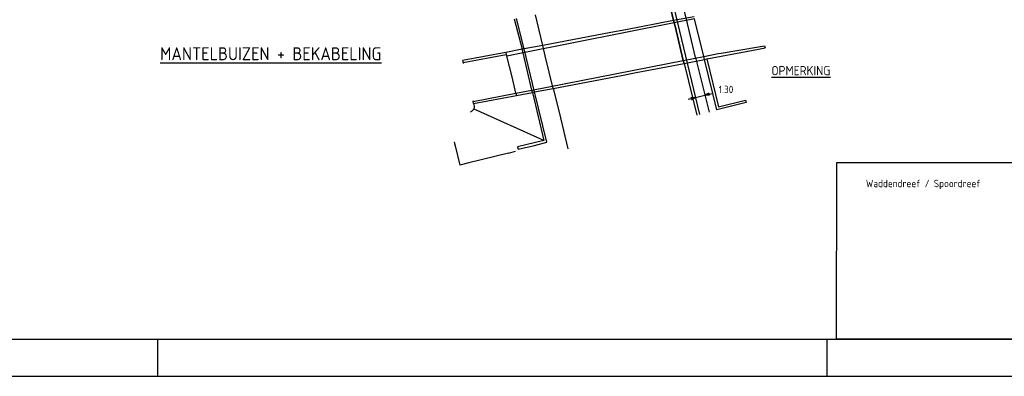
# Model space of a CAD drawing. Extents: x 124708 to 143435, y 487373 to 494715.
# Tile 23 of 32: x 143234 to 143366, y 487374 to 487422. Entities that reach past the tile are written whole.
import ezdxf
from ezdxf.enums import TextEntityAlignment as Align

# ---------------------------------------------------------------- set-up
doc = ezdxf.new("R2010")
doc.units = 0
doc.header["$LTSCALE"] = 0.25
doc.header["$MEASUREMENT"] = 0
doc.layers.get('0').update_dxf_attribs({"linetype": 'CONTINUOUS'})
for name, color, linetype in [('01-CALQUE', 1, 'CONTINUOUS'), ('BRUG', 253, 'CONTINUOUS'), ('KABEL-500', 3, 'CONTINUOUS'), ('MAAT-T-CODE', 7, 'CONTINUOUS'), ('MAATVOERING', 7, 'CONTINUOUS'), ('TXT-025', 7, 'CONTINUOUS'), ('TXT-035', 2, 'CONTINUOUS')]:
    doc.layers.add(name, color=color, linetype=linetype)
doc.styles.add('I020-0', font='isocp.shx', dxfattribs={"height": 1})
doc.styles.add('I020-1', font='ISO.shx', dxfattribs={"height": 2})
doc.styles.add('I035-0', font='isocp.shx', dxfattribs={"height": 1.75})
doc.styles.add('ISO', font='isocp.shx')

# ---------------------------------------------------------------- blocks, each defined once
blk = doc.blocks.new('NB_KAA0')
at = {"color": 1}
for p, q in [((824, 0), (824, 10)), ((1004, 0), (1004, 10))]:
    blk.add_line(p, q, dxfattribs=at)
blk.add_3dface([(1189, 0), (1189, 841), (0, 841), (0, 0)], dxfattribs=at)
at = {"color": 5}
blk.add_3dface([(1179, 10), (1179, 831), (25, 831), (25, 10)], dxfattribs=at)
at = {"layer": 'MAATVOERING', "style": 'I020-0', "flags": 1}
for tag in ['PLOTDATUM', 'FILENAAM']:
    blk.add_attdef(tag, (-285681, -974749), '', height=1, dxfattribs=at)
blk = doc.blocks.new('V_OPM')
at = {"linetype": 'CONTINUOUS', "style": 'ISO'}
blk.add_text('%%uOPMERKING%%U', height=2.5, dxfattribs=at).set_placement((0, 0))
at = {"layer": 'MAATVOERING', "style": 'I020-0', "flags": 1}
for tag in ['OPMERKING', 'OPMERKING-1', 'OPMERKING-2', 'OPMERKING-3', 'OPMERKING-4', 'OPMERKING-5', 'OPMERKING-6', 'OPMERKING-7', 'OPMERKING-8', 'OPMERKING-9', 'OPMERKING-10']:
    blk.add_attdef(tag, (-286670, -974830), '', height=1, dxfattribs=at)
blk = doc.blocks.new('V_PL')
at = {"layer": 'MAATVOERING'}
for p, q in [((-1, 0), (0, 0)), ((-0.57, 0.14), (0, 0)), ((-0.57, -0.14), (-0.57, 0.14)), ((-0.57, 0.12), (0, 0)), ((-0.57, 0.11), (0, 0)), ((-0.57, 0.09), (0, 0)), ((-0.57, 0.07), (0, 0)), ((-0.57, 0.05), (0, 0)), ((-0.57, 0.04), (0, 0)), ((-0.57, 0.02), (0, 0)), ((-0.57, -0.12), (0, 0)), ((-0.57, -0.09), (0, 0)), ((-0.57, -0.05), (0, 0)), ((-0.57, -0.02), (0, 0)), ((-0.57, -0.14), (0, 0)), ((-0.57, -0.04), (0, 0)), ((-0.57, -0.07), (0, 0)), ((-0.57, -0.11), (0, 0)), ((0, 0), (-0.57, 0))]:
    blk.add_line(p, q, dxfattribs=at)
blk = doc.blocks.new('V_PR')
at = {"layer": 'MAATVOERING'}
for p, q in [((0.57, 0.14), (0, 0)), ((0.57, 0.12), (0, 0)), ((0.57, 0.11), (0, 0)), ((0.57, 0.09), (0, 0)), ((0.57, 0.07), (0, 0)), ((0.57, 0.05), (0, 0)), ((0.57, 0.04), (0, 0)), ((0.57, 0.02), (0, 0)), ((0.57, -0.11), (0, 0)), ((0.57, -0.07), (0, 0)), ((0.57, -0.04), (0, 0)), ((0, 0), (0.57, 0)), ((0, 0), (1, 0)), ((0.57, -0.02), (0, 0)), ((0.57, -0.05), (0, 0)), ((0.57, -0.09), (0, 0)), ((0.57, -0.12), (0, 0)), ((0.57, -0.14), (0, 0)), ((0.57, 0.14), (0.57, -0.14))]:
    blk.add_line(p, q, dxfattribs=at)
at = {"layer": 'MAAT-T-CODE', "linetype": 'CONTINUOUS', "style": 'I020-1'}
blk.add_attdef('MAAT', text='', height=1, rotation=348.6224, dxfattribs=at).set_placement((-3.65, 0.16), align=Align.MIDDLE_CENTER)

msp = doc.modelspace()

# ---------------------------------------------------------------- linework, layer by layer
msp.add_line((143320.91, 487428.24), (143325.35, 487409.72))
at = {"layer": 'BRUG'}
for p, q in [((143320.89, 487426.47), (143321.85, 487422.35)), ((143321.85, 487422.35), (143320.89, 487426.47)), ((143300.44, 487422.6), (143301.49, 487418.49)), ((143301.75, 487418.55), (143300.75, 487422.64)), ((143321.92, 487422.06), (143301.61, 487418.01)), ((143304.26, 487419.02), (143303.27, 487423.12)), ((143321.85, 487422.35), (143315.42, 487421.13)), ((143324.6, 487422.87), (143321.85, 487422.35)), ((143321.85, 487422.35), (143321.92, 487422.06)), ((143321.92, 487422.06), (143321.85, 487422.35)), ((143324.66, 487422.61), (143321.92, 487422.06)), ((143321.92, 487422.06), (143322.06, 487421.59)), ((143322.06, 487421.59), (143321.92, 487422.06)), ((143325.91, 487417.53), (143324.66, 487422.61)), ((143313.43, 487420.76), (143304.26, 487419.02)), ((143315.42, 487421.13), (143313.43, 487420.76)), ((143322.06, 487421.59), (143323.15, 487416.99)), ((143323.15, 487416.99), (143322.06, 487421.59)), ((143299.29, 487418.08), (143293.48, 487416.98)), ((143301.49, 487418.49), (143299.29, 487418.08)), ((143299.29, 487418.08), (143299.34, 487417.81)), ((143301.61, 487418.01), (143299.45, 487417.58)), ((143301.75, 487418.55), (143301.49, 487418.49)), ((143301.61, 487418.01), (143301.49, 487418.49)), ((143302.81, 487413), (143301.61, 487418.01)), ((143304.26, 487419.02), (143301.75, 487418.55)), ((143303.16, 487412.75), (143301.75, 487418.55)), ((143304.6, 487417.6), (143304.26, 487419.02)), ((143327.86, 487417.91), (143328.25, 487417.99)), ((143328.25, 487417.99), (143333.25, 487418.82)), ((143330.15, 487417.91), (143333.25, 487418.5)), ((143333.25, 487418.82), (143334.09, 487418.97)), ((143333.25, 487418.5), (143334.15, 487418.67)), ((143334.09, 487418.97), (143334.15, 487418.67)), ((143293.48, 487416.98), (143293.55, 487416.71)), ((143293.55, 487416.71), (143299.34, 487417.81)), ((143293.55, 487416.71), (143293.58, 487416.6)), ((143299.34, 487417.81), (143299.45, 487417.58)), ((143300.13, 487414.8), (143299.45, 487417.58)), ((143302.81, 487413), (143323.15, 487416.99)), ((143305.67, 487413.23), (143304.6, 487417.6)), ((143323.15, 487416.99), (143325.91, 487417.53)), ((143323.15, 487416.99), (143323.25, 487416.59)), ((143323.25, 487416.59), (143323.15, 487416.99)), ((143323.25, 487416.59), (143326.01, 487417.11)), ((143325.91, 487417.53), (143327.86, 487417.91)), ((143326.01, 487417.11), (143325.91, 487417.53)), ((143326.01, 487417.11), (143326.32, 487417.19)), ((143327.66, 487410.37), (143326.01, 487417.11)), ((143326.32, 487417.19), (143330.15, 487417.91)), ((143326.32, 487417.19), (143327.87, 487410.74)), ((143314.84, 487414.98), (143316.83, 487415.35)), ((143316.83, 487415.35), (143323.25, 487416.59)), ((143323.25, 487416.59), (143324.98, 487409.62)), ((143300.64, 487412.57), (143300.13, 487414.8)), ((143305.67, 487413.23), (143314.84, 487414.98)), ((143300.64, 487412.57), (143302.81, 487413)), ((143300.72, 487412.28), (143302.88, 487412.7)), ((143302.88, 487412.7), (143302.81, 487413)), ((143302.88, 487412.7), (143303.16, 487412.75)), ((143302.88, 487412.7), (143304.41, 487406.24)), ((143303.16, 487412.75), (143305.67, 487413.23)), ((143304.81, 487405.99), (143303.16, 487412.75)), ((143305.67, 487413.23), (143306.45, 487410.02)), ((143294.84, 487411.6), (143294.89, 487411.45)), ((143294.89, 487411.45), (143300.64, 487412.57)), ((143294.95, 487411.18), (143294.89, 487411.45)), ((143294.95, 487411.18), (143300.72, 487412.28)), ((143300.64, 487412.57), (143300.72, 487412.28)), ((143327.87, 487410.74), (143331.52, 487411.63)), ((143331.6, 487411.34), (143330.51, 487411.06)), ((143331.52, 487411.63), (143331.6, 487411.34)), ((143304.41, 487406.24), (143295.02, 487410.46)), ((143306.45, 487410.02), (143307.63, 487405.12)), ((143329.11, 487410.69), (143327.66, 487410.37)), ((143330.51, 487411.06), (143329.11, 487410.69)), ((143292.37, 487406.01), (143292.38, 487406.01)), ((143304.41, 487406.24), (143300.88, 487405.39)), ((143292.37, 487406.01), (143292.48, 487405.52)), ((143292.48, 487405.52), (143292.49, 487405.53)), ((143292.48, 487405.52), (143293.1, 487402.92)), ((143299.67, 487404.51), (143300.59, 487404.78)), ((143300.88, 487405.39), (143300.94, 487405.06)), ((143300.94, 487405.06), (143303.13, 487405.54)), ((143303.13, 487405.54), (143304.81, 487405.99)), ((143299.67, 487404.51), (143294.33, 487403.2)), ((143294.33, 487403.2), (143293.1, 487402.92))]:
    msp.add_line(p, q, dxfattribs=at)
for centre, radius, start, end in [((143293.8, 487411.64), 1.72, 296.4302, 304.5249), ((143294.26, 487410.99), 0.925, 303.9986, 325.0424), ((143294.33, 487410.76), 0.748, 336.6008, 34.4898)]:
    msp.add_arc(centre, radius, start, end, dxfattribs=at)
at = {"layer": 'KABEL-500'}
for p, q in [((143323.71, 487421.98), (143321.69, 487430.38)), ((143324.81, 487417.38), (143323.71, 487421.98)), ((143324.81, 487417.38), (143326.62, 487410.05))]:
    msp.add_line(p, q, dxfattribs=at)
at = {"layer": 'MAATVOERING'}
msp.add_line((143324.8, 487412.01), (143326.06, 487412.32), dxfattribs=at)
msp.add_3dface([(143430.03, 487403.25), (143430, 487379.5), (143343.75, 487379.5), (143343.78, 487403.25)], dxfattribs=at)

# ---------------------------------------------------------------- block references
at = {"layer": '01-CALQUE', "xscale": 0.5, "yscale": 0.5, "zscale": 0.5}
msp.add_blockref('NB_KAA0', (142840.5, 487374.5), dxfattribs=at)
at = {"layer": 'MAATVOERING'}
ref = msp.add_blockref('V_PR', (143326.06, 487412.32), dxfattribs=dict(at, rotation=13.89060567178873))
ref.add_attrib('MAAT', '1.30', dxfattribs={"layer": 'MAAT-T-CODE', "linetype": 'CONTINUOUS', "height": 1, "style": 'I020-1'}).set_placement((143328.9, 487413.09), align=Align.MIDDLE_CENTER)
at = {"layer": 'MAATVOERING', "rotation": 13.89060567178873}
msp.add_blockref('V_PL', (143324.8, 487412.01), dxfattribs=at)
at = {"layer": 'TXT-025', "xscale": 0.5, "yscale": 0.5, "zscale": 0.5}
msp.add_blockref('V_OPM', (143335, 487415), dxfattribs=at)

# ---------------------------------------------------------------- texts
at = {"layer": 'MAATVOERING', "linetype": 'CONTINUOUS', "style": 'I020-0'}
msp.add_text('Waddendreef / Spoordreef', height=1, dxfattribs=at).set_placement((143347.7, 487399.94))
at = {"layer": 'TXT-035', "linetype": 'CONTINUOUS', "style": 'I035-0'}
msp.add_text('%%uMANTELBUIZEN + BEKABELING%%U', height=1.75, dxfattribs=at).set_placement((143252.81, 487417.02))

doc.saveas('drawing.dxf')
